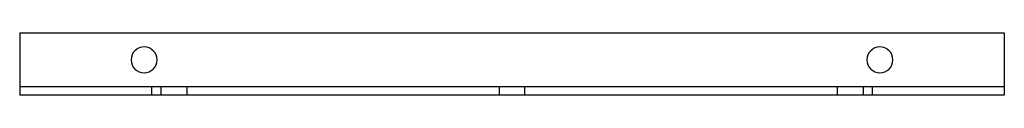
# Model space of a CAD drawing. Header units: millimetres. Extents: x -238 to 238, y -15 to 15.
import ezdxf

# ---------------------------------------------------------------- set-up
doc = ezdxf.new("R2010")
doc.units = ezdxf.units.MM
doc.layers.add('HIDDEN', color=7, linetype='Continuous')
doc.layers.add('THICK', color=7, linetype='Continuous')

msp = doc.modelspace()

# ---------------------------------------------------------------- linework, layer by layer
at = {"layer": 'HIDDEN'}
for p, q in [((-237.5, 15), (-237.5, 15)), ((237.5, 15), (237.5, 15)), ((-237.5, -11), (-237.5, -11)), ((237.5, -11), (-237.5, -11)), ((-173.85, -11), (-173.85, -15)), ((-169.36, -11), (-169.36, -15)), ((-156.86, -11), (-156.86, -15)), ((-6.25, -11), (-6.25, -15)), ((6.25, -15), (6.25, -11)), ((156.86, -11), (156.86, -15)), ((169.36, -11), (169.36, -15)), ((173.85, -15), (173.85, -11)), ((237.5, -11), (237.5, -11)), ((-237.5, -15), (-237.5, -15)), ((237.5, -15), (237.5, -15))]:
    msp.add_line(p, q, dxfattribs=at)
at = {"layer": 'THICK'}
for p, q in [((-237.5, 15), (-237.5, -15)), ((-237.5, 15), (237.5, 15)), ((237.5, 15), (237.5, -15)), ((237.5, -15), (-237.5, -15))]:
    msp.add_line(p, q, dxfattribs=at)
for centre, start, end in [((-177.5, 2), 0, 180), ((177.5, 2), 0, 180), ((-177.5, 2), 180, 0), ((177.5, 2), 180, 0)]:
    msp.add_arc(centre, 6.25, start, end, dxfattribs=at)

doc.saveas('drawing.dxf')
